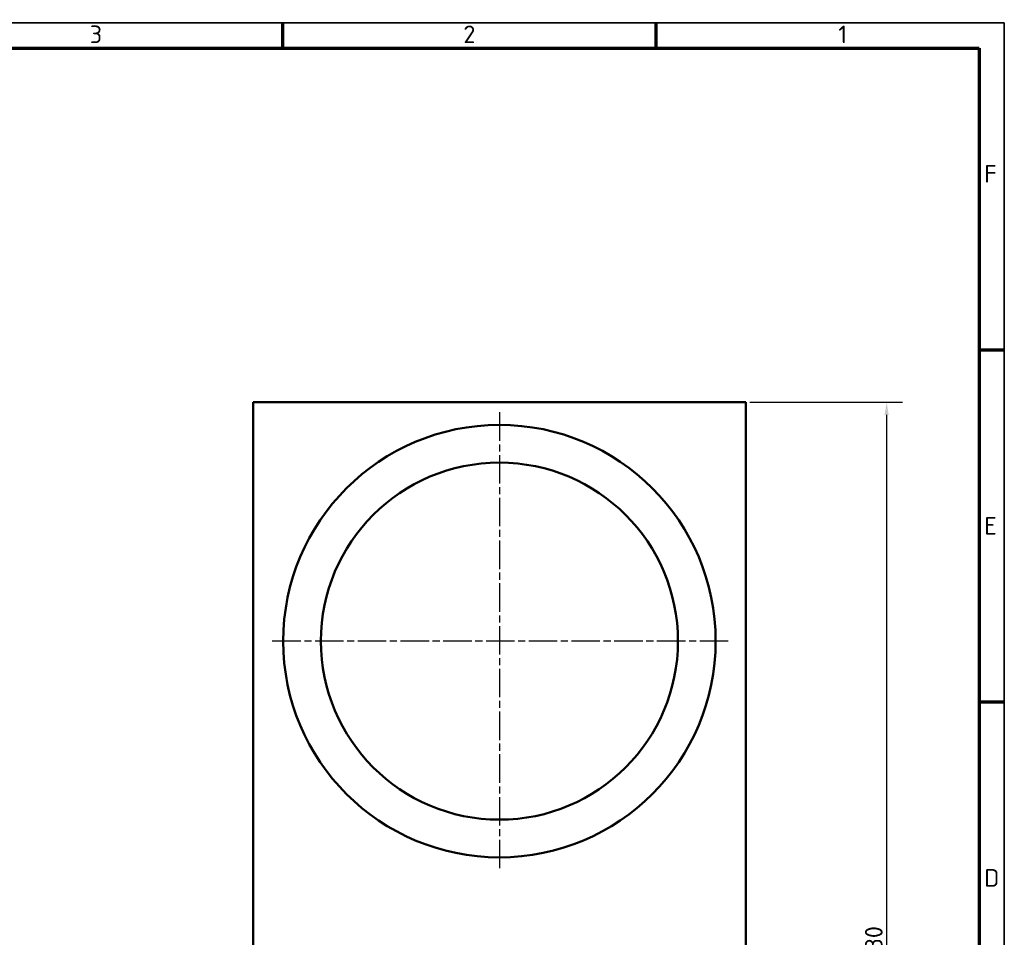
# Model space of a CAD drawing. Header units: millimetres. Extents: x 10 to 1178, y 10 to 831.
# Tile 6 of 6: x 786 to 1178, y 466 to 831. Entities that reach past the tile are written whole.
import ezdxf

# ---------------------------------------------------------------- set-up
doc = ezdxf.new("R2010")
doc.units = ezdxf.units.MM
doc.header["$LTSCALE"] = 2
doc.linetypes.add('CHAIN', pattern=[0.3543, 0.2362, -0.0295, 0.0591, -0.0295])
doc.layers.get('0').update_dxf_attribs({"lineweight": 25})
for name, color, linetype, lineweight in [('Bemaßung (ISO)', 7, 'Continuous', 25), ('Mittelpunktmarkierung (ISO)', 7, 'Continuous', 25), ('Rahmen (ISO)', 7, 'Continuous', 70), ('Sichtbar (ISO)', 7, 'Continuous', 50), ('Symbol (ISO)', 7, 'Continuous', 25)]:
    doc.layers.add(name, color=color, linetype=linetype, lineweight=lineweight)
doc.styles.add('Notiztext (DIN)', font='isocpeur.ttf')
doc.dimstyles.new('Standard (DIN)', dxfattribs={"dimscale": 2, "dimtxt": 3.5, "dimasz": 2.5, "dimexe": 3.175, "dimexo": 0.8, "dimgap": 0.8, "dimtad": 1, "dimdec": 3, "dimrnd": 1e-08, "dimtxsty": 'Notiztext (DIN)', "dimcen": 0.09, "dimdle": 10, "dimclrd": 256, "dimclre": 256, "dimclrt": 256, "dimazin": 2, "dimtfac": 0.571429, "dimtdec": 3, "dimtmove": 0, "dimatfit": 3, "dimfxl": 1, "dimtolj": 1, "dimlwd": -1, "dimlwe": -1, "dimarcsym": 0})

# ---------------------------------------------------------------- blocks, each defined once
blk = doc.blocks.new('Ränder Hagen+Goebel Rahmen')
at = {"layer": 'Rahmen (ISO)', "linetype": 'Continuous', "lineweight": 35}
for p, q in [((5, 415), (589, 415)), ((589, 415), (589, 5))]:
    blk.add_line(p, q, dxfattribs=at)
at = {"layer": 'Rahmen (ISO)'}
for p, q in [((445.5, 410), (445.5, 415)), ((519.75, 410), (519.75, 415)), ((10, 410), (584, 410)), ((584, 410), (584, 10)), ((584, 350), (589, 350)), ((584, 280), (589, 280))]:
    blk.add_line(p, q, dxfattribs=at)
at = {"layer": 'Symbol (ISO)', "char_height": 3.5, "style": 'Notiztext (DIN)'}
for s, insert, attachment_point in [('3', (408.375, 411), 8), ('2', (482.625, 411), 8), ('1', (556.875, 411), 8), ('F', (585, 385), 4), ('E', (585, 315), 4), ('D', (585, 245), 4)]:
    blk.add_mtext(s, dxfattribs=dict(at, insert=insert, attachment_point=attachment_point))
blk = doc.blocks.new('*D14')
at = {"layer": 'Bemaßung (ISO)'}
for p, q in [((1076.8, 679.16), (1137.55, 679.16)), ((1131.2, 674.16), (1131.2, 254.16)), ((1076.8, 249.16), (1137.55, 249.16))]:
    blk.add_line(p, q, dxfattribs=at)
for points in [[(1130.37, 674.16), (1132.03, 674.16), (1131.2, 679.16)], [(1130.37, 254.16), (1132.03, 254.16), (1131.2, 249.16)]]:
    blk.add_solid(points, dxfattribs=at)
at = {"layer": 'Defpoints', "color": 0}
for p in [(1075.2, 679.16), (1075.2, 249.16), (1131.2, 249.16)]:
    blk.add_point(p, dxfattribs=at)
at = {"layer": 'Bemaßung (ISO)', "insert": (1122.6, 455.85), "char_height": 7, "attachment_point": 1, "rotation": 90, "style": 'Notiztext (DIN)'}
blk.add_mtext('\\A1;430', dxfattribs=at)

msp = doc.modelspace()

# ---------------------------------------------------------------- linework, layer by layer
at = {"layer": 'Mittelpunktmarkierung (ISO)', "linetype": 'CHAIN', "ltscale": 23.990969}
for p, q in [((977.2015, 675.1627), (977.2015, 493.1627)), ((1068.2015, 584.1627), (886.2015, 584.1627))]:
    msp.add_line(p, q, dxfattribs=at)
at = {"layer": 'Sichtbar (ISO)'}
for p, q in [((879.2015, 428.9627), (879.2015, 679.1627)), ((879.2015, 679.1627), (1075.2015, 679.1627)), ((1075.2015, 679.1627), (1075.2015, 249.1627))]:
    msp.add_line(p, q, dxfattribs=at)
for radius in [86, 71]:
    msp.add_circle((977.2015, 584.1627), radius, dxfattribs=at)

# ---------------------------------------------------------------- block references
at = {"xscale": 2, "yscale": 2, "zscale": 2}
msp.add_blockref('Ränder Hagen+Goebel Rahmen', (0, 0), dxfattribs=at)

# ---------------------------------------------------------------- dimensions: what is measured, and where the dimension line sits
at = {"layer": 'Bemaßung (ISO)'}
dim = msp.add_linear_dim(base=(1131.2015, 249.1627), p1=(1075.2015, 679.1627), p2=(1075.2015, 249.1627), angle=90, dimstyle='Standard (DIN)', override={"dimdec": 3, "dimtp": 0, "dimtm": 0, "dimtdec": 3, "dimatfit": 2}, dxfattribs=at)
dim.commit()
dim.dimension.update_dxf_attribs({"geometry": '*D14', "text_midpoint": (1131.2015, 462.8531), "dimtype": 160})

doc.saveas('drawing.dxf')
